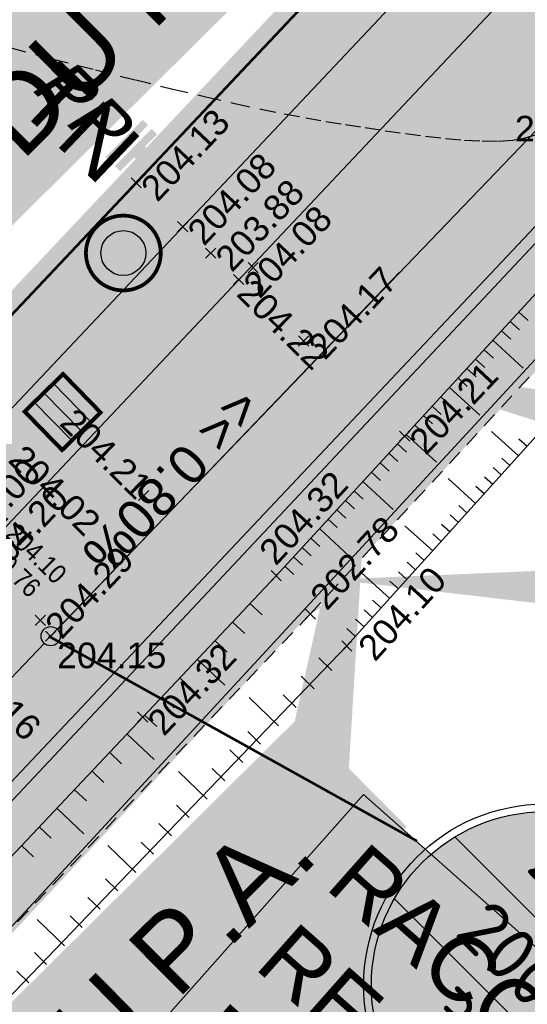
# Model space of a CAD drawing. Extents: x 1616800 to 1632437, y 2248456 to 2251974.
# Tile 27 of 256: x 1617912 to 1617932, y 2251355 to 2251393. Entities that reach past the tile are written whole.
import ezdxf
from ezdxf.enums import TextEntityAlignment as Align

# ---------------------------------------------------------------- set-up
doc = ezdxf.new("R2010")
doc.units = 0
doc.header["$LTSCALE"] = 2
doc.header["$PDMODE"] = 3
doc.header["$PDSIZE"] = 0.2
for name, pattern in [('AXES', [50.8, 31.75, -6.35, 6.35, -6.35]), ('CACHE2', [4.7625, 3.175, -1.5875]), ('CONTINU', [0]), ('FOSSE', [0.5, 0.3, -0.2]), ('Grille', [0.4, 0.2, -0.2])]:
    doc.linetypes.add(name, pattern=pattern)
doc.layers.get('0').update_dxf_attribs({"linetype": 'CONTINUOUS'})
doc.layers.add('-1-PAP-SURFACES-VOIRIE', color=1, linetype='CONTINUOUS', plot=False)
for name, color, linetype in [('0-PAP DEMANDE MAIRIE 20-06-2017', 5, 'CONTINUOUS'), ('01 02-PAP-EP AVALOIRS & GRILLES', 3, 'CONTINUOUS'), ('01-PAP LOTS CONTOURS', 7, 'CONTINUOUS'), ('01-PAP- BORDURE AGGLOS', 30, 'CONTINUOUS'), ('01-PAP- BORDURE CAN CS1 ET PANNEAU SIGNAL', 5, 'CONTINUOUS'), ('01-PAP- BORDURE P1', 6, 'CONTINUOUS'), ('01-PAP- BORDURE T2', 1, 'CONTINUOUS'), ('01-PAP- NIVELLEMENT', 7, 'CONTINUOUS'), ('01-PAP- REVET EV', 93, 'CONTINUOUS'), ('01-PAP- REVET VOIE', 253, 'CONTINUOUS'), ('01-PAP-FILAIRE VOIE', 7, 'CONTINUOUS'), ('01-PAP-MARQUAGE AU SOL', 255, 'CONTINUOUS'), ('01-PAP-REVET NOUE', 93, 'CONTINUOUS'), ('02-PAP-EP PROJET', 3, 'CONTINUOUS'), ('02-PAP-EP TEXTE POUR 2000°', 3, 'CONTINUOUS'), ('03-PAP-EU PROJET CANA', 1, 'CONTINUOUS'), ('03-PAP-EU TEXTE POUR 2000°', 1, 'CONTINUOUS'), ('06-PAP AEP PROJET', 5, 'CONTINUOUS'), ('06-PAP AEP PROJET TEXTE', 5, 'CONTINUOUS'), ('08-PAP RESEAU TELEPHONE PROJET', 95, 'CONTINUOUS'), ('09-PAP ECLAIRAGE PROJET', 6, 'CONTINUOUS'), ('09-TRANCHEE GAZ', 30, 'CONTINUOUS'), ('X-PTS TOPO-TEXTE TOPOALT', 8, 'CONTINUOUS'), ('X-PTS TOPO-TOPOPOINT', 8, 'CONTINUOUS'), ('Y - FDP TOPO-LIMITES_ 98061', 8, 'CONTINUOUS'), ('Y-FDP TOPO-CN_1_00', 8, 'FOSSE'), ('Y-FDP TOPO-TOP_AXE_FOSSE', 8, 'CONTINUOUS'), ('Y-FDP TOPO-TOP_BARBULE', 8, 'CONTINUOUS'), ('Y-FDP TOPO-TOP_TALUS', 8, 'CONTINUOUS'), ('Y-RESEAU EXISTANT FDP-TOP_VANNE_RESEAU', 36, 'CONTINUOUS'), ('Y-RESEAU EXISTANT FDP-TOP_VANNE_SYMB', 36, 'CONTINUOUS'), ('Y-RESEAU EXISTANT FDP-TOP_VANNE_TEXTE', 36, 'CONTINUOUS'), ('ZZ- PAP ALT PTS PROJET', 7, 'CONTINUOUS'), ('ZZ-TopoCod', 5, 'CONTINUOUS')]:
    doc.layers.add(name, color=color, linetype=linetype)
doc.layers.add('01-PAP- REVET TROTTOIR', color=7, linetype='CONTINUOUS', true_color=0xddc49a)
doc.styles.add('Arial 2.0', font='arial.ttf', dxfattribs={"width": 0.99, "height": 0.4})
doc.styles.add('PAPYRUSJR', font='isocpeur.ttf')
doc.styles.get("Standard").update_dxf_attribs({"font": 'arial.ttf'})
doc.styles.add('TEXTE-GAZ', font='arial.ttf', dxfattribs={"oblique": 13.5})
doc.linetypes.add('EAUX_USÉES', pattern='A,20,-1,["EU",Standard,S=1,R=0,X=0,Y=-0.5],-2.5', length=23.5)

# ---------------------------------------------------------------- blocks, each defined once
blk = doc.blocks.new('TCPOINT')
at = {"color": 0}
blk.add_point((0, 0), dxfattribs=at)
at = {"layer": 'X-PTS TOPO-TEXTE TOPOALT'}
blk.add_attdef('ALT', text='', height=0.75, dxfattribs=at).set_placement((0.25, -0.25), align=Align.TOP_LEFT)
blk = doc.blocks.new('TCPOINT_2')
at = {"color": 0}
blk.add_point((0, 0), dxfattribs=at)
at = {"layer": 'X-PTS TOPO-TEXTE TOPOALT'}
blk.add_attdef('ALT', (0.25, 0.25), '', height=0.75, dxfattribs=at)
blk = doc.blocks.new('U014')
at = {"color": 0}
blk.add_line((0, 0), (0, 0), dxfattribs=at)
blk.add_circle((0, 0), 0.375, dxfattribs=at)
blk = doc.blocks.new('TCPOINT_C')
at = {"color": 0}
blk.add_point((0, 0), dxfattribs=at)
at = {"layer": 'X-PTS TOPO-TEXTE TOPOALT'}
blk.add_attdef('ALT', text='', height=0.75, dxfattribs=at).set_placement((0.5, 0.09), align=Align.MIDDLE_LEFT)
blk = doc.blocks.new('ETIQEP')
at = {"true_color": 0xffffff}
h = blk.add_hatch(color=7, dxfattribs=at)
edge = h.paths.add_edge_path()
edge.add_arc((0, 0), 2.26, 0, 360)
at = {"ltscale": 0.02, "flags": 128}
for points in [[(-2.195, 0.539), (2.195, 0.539)], [(-2.181, -0.591), (2.181, -0.591)]]:
    blk.add_lwpolyline(points, dxfattribs=at)
at = {"ltscale": 0.02}
for radius in [2.36, 2.26]:
    blk.add_circle((0, 0), radius, dxfattribs=at)
at = {"color": 0, "ltscale": 0.02, "insert": (-0.981, 5.279), "char_height": 1, "width": 2.02573, "attachment_point": 1, "style": 'PAPYRUSJR'}
blk.add_mtext('\\pi0.36286;EU \\P\\pi-0.63714;EXIST', dxfattribs=at)
at = {"color": 0, "ltscale": 0.02, "style": 'PAPYRUSJR'}
for tag, p in [('TAMP', (0, 1.231)), ('FE', (0, -0.026))]:
    blk.add_attdef(tag, text='', height=0.6, dxfattribs=at).set_placement(p, align=Align.MIDDLE_CENTER)
at = {"color": 0, "linetype": 'CONTINU', "style": 'PAPYRUSJR'}
blk.add_attdef('PROF', text='', height=0.6, dxfattribs=at).set_placement((0, -1.156), align=Align.MIDDLE_CENTER)
blk = doc.blocks.new('PAP PROJET NIV')
at = {"color": 0}
blk.add_point((0, 0), dxfattribs=at)
at = {"layer": 'ZZ- PAP ALT PTS PROJET', "style": 'Arial 2.0', "width": 0.99}
blk.add_attdef('ALT', text='', height=0.4, dxfattribs=at).set_placement((0.1, -0.1), align=Align.TOP_LEFT)
at = {"layer": 'ZZ-TopoCod', "style": 'Arial 2.0', "width": 0.99}
blk.add_attdef('COD', text='', height=0.12, dxfattribs=at).set_placement((-0.1, 0), align=Align.MIDDLE_RIGHT)
blk = doc.blocks.new('Grille40x40')
at = {"layer": '01-PAP-REVET NOUE', "ltscale": 0.6}
h = blk.add_hatch(color=255, dxfattribs=at)
h.dxf.hatch_style = 1
h.paths.add_polyline_path([(-0.449, 0.452), (0.451, 0.452), (0.451, -0.448), (-0.449, -0.448)])
at = {"linetype": 'Continuous'}
for p, q in [((-0.224, 0.452), (-0.224, -0.448)), ((0.001, 0.452), (0.001, -0.448)), ((0.226, 0.452), (0.226, -0.448))]:
    blk.add_line(p, q, dxfattribs=at)
at = {"linetype": 'Continuous', "const_width": 0.0675, "flags": 128}
blk.add_lwpolyline([(-0.449, 0.452), (0.451, 0.452), (0.451, -0.448), (-0.449, -0.448)], close=True, dxfattribs=at)
blk = doc.blocks.new('RegardVisiteEU')
h = blk.add_hatch(color=256)
edge = h.paths.add_edge_path()
edge.add_arc((0, 0), 0.75, 180, 360)
edge.add_arc((0, 0), 0.75, 0, 180)
at = {"const_width": 0.075, "flags": 128}
blk.add_lwpolyline([(-0.75, 0, 1), (0.75, 0, 1)], format="xyb", close=True, dxfattribs=at)
at = {"flags": 128}
blk.add_lwpolyline([(0.45, 0, -1), (-0.45, 0, -1)], format="xyb", close=True, dxfattribs=at)
for radius in [0.75, 0.45]:
    blk.add_circle((0, 0), radius)
blk = doc.blocks.new('PP')
at = {"const_width": 0.3, "flags": 128}
for points in [[(1636799.564, 3159956.407), (1636800.875, 3159954.84)], [(1636799.18, 3159956.086), (1636800.491, 3159954.519)]]:
    blk.add_lwpolyline(points, dxfattribs=at)

msp = doc.modelspace()

# ---------------------------------------------------------------- hatches: boundary and pattern name
at = {"layer": '01-PAP- REVET EV'}
h = msp.add_hatch(color=256, dxfattribs=at)
h.dxf.hatch_style = 1
edge = h.paths.add_edge_path()
edge.add_arc((1617784.7073, 2251677.3653), 60, 247.742856, 257.468045, ccw=False)
edge.add_line((1617761.9814, 2251621.8357), (1617699.4389, 2251647.4316))
edge.add_arc((1617722.1648, 2251702.9612), 60, 233.989513, 247.742856, ccw=False)
edge.add_line((1617686.8888, 2251654.4266), (1617669.5974, 2251666.9943))
edge.add_line((1617669.5974, 2251666.9943), (1617668.4216, 2251665.3765))
edge.add_arc((1617669.2305, 2251664.7886), 1, 143.98951, 233.98951)
edge.add_line((1617668.6425, 2251663.9797), (1617685.125, 2251651.9999))
edge.add_arc((1617722.1648, 2251702.9612), 63, 233.989513, 247.742856)
edge.add_line((1617698.3026, 2251644.6551), (1617760.8451, 2251619.0592))
edge.add_arc((1617784.7073, 2251677.3653), 63, 247.742856, 257.468045)
edge.add_line((1617771.0373, 2251615.8662), (1617789.7089, 2251611.7159))
edge.add_arc((1617785.3692, 2251592.1924), 20, 59.33679, 77.46804, ccw=False)
edge.add_line((1617795.569, 2251609.396), (1617948.5955, 2251518.6683))
edge.add_arc((1617986.0799, 2251581.8916), 73.5, 239.336785, 245.06299)
edge.add_line((1617955.0907, 2251515.2438), (1617988.8085, 2251499.566))
edge.add_arc((1617979.9544, 2251480.5238), 21, -43.32991, 65.06299, ccw=False)
edge.add_line((1617995.2302, 2251466.1137), (1617894.4737, 2251359.3053))
edge.add_line((1617894.4737, 2251359.3053), (1617832.0097, 2251294.7553))
edge.add_arc((1617828.1495, 2251312.3365), 18, 282.38358, 315.94089)
edge.add_line((1617841.0847, 2251299.8193), (1617896.6428, 2251357.2328))
edge.add_line((1617896.6428, 2251357.2328), (1617997.4124, 2251464.0551))
edge.add_arc((1617979.9462, 2251480.5263), 24.0076, 316.6793, 423.74015)
edge.add_line((1617990.5682, 2251502.0563), (1617956.3555, 2251517.9641))
edge.add_arc((1617986.0799, 2251581.8916), 70.5, 239.336785, 245.06299, ccw=False)
edge.add_line((1617950.1255, 2251521.2489), (1617797.099, 2251611.9765))
edge.add_arc((1617785.3692, 2251592.1924), 23, 59.33679, 77.46804)
edge.add_line((1617790.3598, 2251614.6444), (1617771.6882, 2251618.7947))
h = msp.add_hatch(color=256, dxfattribs=at)
h.dxf.hatch_style = 1
edge = h.paths.add_edge_path()
edge.add_line((1618000.3795, 2251451.6653), (1618005.2256, 2251456.6501))
edge.add_line((1618005.2256, 2251456.6501), (1618002.5043, 2251459.2517))
edge.add_line((1618002.5043, 2251459.2517), (1617901.7042, 2251352.397))
edge.add_line((1617901.7042, 2251352.397), (1617845.5399, 2251294.3571))
edge.add_arc((1617858.4751, 2251281.8399), 18, 135.94089, 174.84047)
edge.add_line((1617840.548, 2251283.4586), (1617904.6571, 2251349.6964))
edge.add_line((1617904.6571, 2251349.6964), (1617934.7754, 2251382.3083))
edge.add_line((1617934.7754, 2251382.3083), (1618000.3795, 2251451.6653))
at = {"layer": '01-PAP- REVET TROTTOIR'}
h = msp.add_hatch(color=256, dxfattribs=at)
h.dxf.hatch_style = 1
edge = h.paths.add_edge_path()
edge.add_arc((1617784.7073, 2251677.3653), 65.5, 247.742856, 257.468045)
edge.add_line((1617770.4948, 2251613.4258), (1617789.1664, 2251609.2755))
edge.add_arc((1617785.3692, 2251592.1924), 17.5, 59.33679, 77.46804, ccw=False)
edge.add_line((1617794.294, 2251607.2455), (1617947.3206, 2251516.5179))
edge.add_arc((1617986.0799, 2251581.8916), 76, 239.336785, 245.06299)
edge.add_line((1617954.0366, 2251512.9769), (1617987.7544, 2251497.2991))
edge.add_arc((1617979.9544, 2251480.5238), 18.5, -43.32991, 65.06299, ccw=False)
edge.add_line((1617993.4116, 2251467.8292), (1617892.6661, 2251361.0323))
edge.add_line((1617892.6661, 2251361.0323), (1617834.6962, 2251301.1265))
edge.add_line((1617834.6962, 2251301.1265), (1617823.5125, 2251297.7306))
edge.add_arc((1617826.1974, 2251309.638), 12.2064, 225.71227, 257.29336, ccw=False)
edge.add_line((1617817.6742, 2251300.9002), (1617815.7598, 2251302.776))
edge.add_line((1617815.7598, 2251302.776), (1617814.0101, 2251300.9903))
edge.add_line((1617814.0101, 2251300.9903), (1617815.7202, 2251299.3168))
edge.add_arc((1617828.1494, 2251312.3364), 17.9999, 226.32876, 282.38379)
edge.add_line((1617832.0097, 2251294.7553), (1617894.4737, 2251359.3053))
edge.add_line((1617894.4737, 2251359.3053), (1617995.2302, 2251466.1137))
edge.add_arc((1617979.9544, 2251480.5238), 21, 316.67009, 425.06299)
edge.add_line((1617988.8085, 2251499.566), (1617955.0907, 2251515.2438))
edge.add_arc((1617986.0799, 2251581.8916), 73.5, 239.336785, 245.06299, ccw=False)
edge.add_line((1617948.5955, 2251518.6683), (1617795.569, 2251609.396))
edge.add_arc((1617785.3692, 2251592.1924), 20, 59.33679, 77.46804)
edge.add_line((1617789.7089, 2251611.7159), (1617771.0373, 2251615.8662))
edge.add_arc((1617784.7073, 2251677.3653), 63, 247.742856, 257.468045, ccw=False)
edge.add_line((1617760.8451, 2251619.0592), (1617698.3026, 2251644.6551))
edge.add_arc((1617722.1648, 2251702.9612), 63, 233.989513, 247.742856, ccw=False)
edge.add_line((1617685.125, 2251651.9999), (1617668.6425, 2251663.9797))
edge.add_arc((1617669.2305, 2251664.7886), 1, 143.98951, 233.98951, ccw=False)
edge.add_line((1617668.4216, 2251665.3765), (1617669.5974, 2251666.9943))
edge.add_line((1617669.5974, 2251666.9943), (1617667.9796, 2251668.1702))
edge.add_arc((1617651.5175, 2251645.5207), 28, 53.98951, 58.44705)
edge.add_line((1617666.1695, 2251669.3811), (1617662.9857, 2251665.0006))
edge.add_line((1617662.9857, 2251665.0006), (1617690.045, 2251645.3333))
edge.add_line((1617690.045, 2251645.3333), (1617759.8982, 2251616.7454))
at = {"layer": '01-PAP- REVET VOIE'}
h = msp.add_hatch(color=256, dxfattribs=at)
h.dxf.hatch_style = 1
edge = h.paths.add_edge_path()
edge.add_line((1617518.4701, 2251589.3779), (1617548.9396, 2251559.1036))
edge.add_arc((1617561.6466, 2251571.8523), 18, 134.27861, 225.09375, ccw=False)
edge.add_line((1617549.08, 2251584.7395), (1617566.9993, 2251602.2132))
edge.add_line((1617566.9993, 2251602.2132), (1617574.1589, 2251609.1947))
edge.add_line((1617574.1589, 2251609.1947), (1617587.046, 2251621.7614))
edge.add_line((1617587.046, 2251621.7614), (1617599.9332, 2251634.328))
edge.add_line((1617599.9332, 2251634.328), (1617607.0927, 2251641.3095))
edge.add_line((1617607.0927, 2251641.3095), (1617631.9693, 2251665.5674))
edge.add_arc((1617651.5175, 2251645.5207), 28, 58.44705, 134.27861, ccw=False)
edge.add_arc((1617651.5175, 2251645.5207), 28, 53.98951, 58.44705, ccw=False)
edge.add_line((1617667.9796, 2251668.1702), (1617669.5974, 2251666.9943))
edge.add_line((1617669.5974, 2251666.9943), (1617686.8888, 2251654.4266))
edge.add_arc((1617722.1648, 2251702.9612), 60, 233.989513, 247.742856)
edge.add_line((1617699.4389, 2251647.4316), (1617761.9814, 2251621.8357))
edge.add_arc((1617784.7073, 2251677.3653), 60, 247.742856, 257.468045)
edge.add_line((1617771.6882, 2251618.7947), (1617790.3598, 2251614.6444))
edge.add_arc((1617785.3692, 2251592.1924), 23, 59.33679, 77.46804, ccw=False)
edge.add_line((1617797.099, 2251611.9765), (1617950.1255, 2251521.2489))
edge.add_arc((1617986.0799, 2251581.8916), 70.5, 239.336785, 245.06299)
edge.add_line((1617956.3555, 2251517.9641), (1617990.5682, 2251502.0563))
edge.add_arc((1617979.9462, 2251480.5263), 24.0076, -43.3207, 63.74015, ccw=False)
edge.add_line((1617997.4124, 2251464.0551), (1617896.6428, 2251357.2328))
edge.add_line((1617896.6428, 2251357.2328), (1617841.0847, 2251299.8193))
edge.add_arc((1617828.0846, 2251312.4528), 18.1276, 226.78814, 315.81935, ccw=False)
edge.add_line((1617815.6727, 2251299.241), (1617845.7894, 2251269.0699))
edge.add_arc((1617858.4751, 2251281.8399), 18, 135.94089, 225.18966, ccw=False)
edge.add_line((1617845.5399, 2251294.3571), (1617901.7042, 2251352.397))
edge.add_line((1617901.7042, 2251352.397), (1618002.5043, 2251459.2517))
edge.add_arc((1617979.9481, 2251480.5257), 31.0059, 316.6756, 424.04236)
edge.add_line((1617993.5196, 2251508.4037), (1617959.3069, 2251524.3115))
edge.add_arc((1617986.0799, 2251581.8916), 63.5, 239.336785, 245.06299, ccw=False)
edge.add_line((1617953.6954, 2251527.2701), (1617941.7384, 2251534.3593))
edge.add_line((1617941.7384, 2251534.3593), (1617933.1366, 2251539.4592))
edge.add_line((1617933.1366, 2251539.4592), (1617917.6534, 2251548.639))
edge.add_line((1617917.6534, 2251548.639), (1617902.1702, 2251557.8189))
edge.add_line((1617902.1702, 2251557.8189), (1617893.5684, 2251562.9188))
edge.add_line((1617893.5684, 2251562.9188), (1617862.6019, 2251581.2785))
edge.add_line((1617862.6019, 2251581.2785), (1617854.0001, 2251586.3784))
edge.add_line((1617854.0001, 2251586.3784), (1617838.5168, 2251595.5582))
edge.add_line((1617838.5168, 2251595.5582), (1617823.0336, 2251604.738))
edge.add_line((1617823.0336, 2251604.738), (1617814.4318, 2251609.8379))
edge.add_line((1617814.4318, 2251609.8379), (1617800.6689, 2251617.9978))
edge.add_arc((1617785.3692, 2251592.1924), 30, 59.33679, 77.46804)
edge.add_line((1617791.8787, 2251621.4777), (1617773.2071, 2251625.628))
edge.add_arc((1617784.7073, 2251677.3653), 53, 247.74286, 257.46804, ccw=False)
edge.add_line((1617764.6328, 2251628.3141), (1617702.0903, 2251653.91))
edge.add_arc((1617722.1648, 2251702.9612), 53, 233.98951, 247.74286, ccw=False)
edge.add_line((1617691.0043, 2251660.089), (1617673.713, 2251672.6567))
edge.add_line((1617673.713, 2251672.6567), (1617672.0952, 2251673.8326))
edge.add_arc((1617651.5175, 2251645.5207), 35, 53.98951, 67.27562)
edge.add_arc((1617651.5175, 2251645.5207), 35, 67.27562, 134.27861)
edge.add_line((1617627.0823, 2251670.5791), (1617543.7064, 2251589.2767))
edge.add_arc((1617531.1397, 2251602.1639), 18, 280.7213, 314.27861, ccw=False)
edge.add_arc((1617531.1397, 2251602.1639), 18, 225.26192, 280.7213, ccw=False)

# ---------------------------------------------------------------- linework, layer by layer
at = {"layer": '-1-PAP-SURFACES-VOIRIE', "flags": 128}
msp.add_lwpolyline([(1617997.4124, 2251464.0551), (1617896.6428, 2251357.2328), (1617841.0847, 2251299.8193, -0.4092698), (1617815.6727, 2251299.241), (1617845.7894, 2251269.0699, -0.4103785), (1617845.5399, 2251294.3571), (1617901.7042, 2251352.397), (1618002.5043, 2251459.2517, 0.5060499)], format="xyb", dxfattribs=at)
at = {"layer": '0-PAP DEMANDE MAIRIE 20-06-2017', "const_width": 0.3, "flags": 128}
msp.add_lwpolyline([(1617839.028, 2251281.8757), (1617904.6571, 2251349.6964), (1617947.8706, 2251396.066), (1618016.0396, 2251467.7735), (1618039.1855, 2251491.5817)], dxfattribs=at)
at = {"layer": '0-PAP DEMANDE MAIRIE 20-06-2017', "color": 96, "linetype": 'CACHE2', "const_width": 0.5, "flags": 128}
msp.add_lwpolyline([(1617836.922, 2251303.7987), (1617911.6647, 2251381.7565), (1617957.1616, 2251430.0335), (1618001.7546, 2251476.8538)], dxfattribs=at)
at = {"layer": '01-PAP LOTS CONTOURS', "const_width": 0.1, "flags": 128}
msp.add_lwpolyline([(1617847.8922, 2251475.7862), (1617956.6559, 2251428.8657), (1617892.6661, 2251361.0323), (1617834.6962, 2251301.1265), (1617823.5125, 2251297.7306), (1617772.3567, 2251348.6685), (1617822.4365, 2251432.9471)], close=True, dxfattribs=at)
at = {"layer": '01-PAP- BORDURE AGGLOS', "linetype": 'CACHE2', "ltscale": 0.5, "const_width": 0.5, "flags": 128}
msp.add_lwpolyline([(1617659.75, 2251667.3524), (1617690.045, 2251645.3333), (1617759.8982, 2251616.7454, 0.0424596), (1617770.4948, 2251613.4258), (1617789.1664, 2251609.2755, -0.079278), (1617794.294, 2251607.2455), (1617947.3206, 2251516.5179, 0.0249905), (1617954.0366, 2251512.9769), (1617987.7544, 2251497.2991, -0.0482967), (1617990.8277, 2251495.4912), (1617995.5954, 2251470.644, -0.0482558), (1617993.4116, 2251467.8292), (1617892.6661, 2251361.0323), (1617834.6962, 2251301.1265), (1617823.5125, 2251297.7306, -0.1386774), (1617817.6742, 2251300.9002), (1617815.7598, 2251302.776)], format="xyb", dxfattribs=at)
at = {"layer": '01-PAP- BORDURE CAN CS1 ET PANNEAU SIGNAL', "linetype": 'AXES', "ltscale": 0.1, "const_width": 0.5, "flags": 128}
msp.add_lwpolyline([(1617814.0101, 2251300.9903), (1617815.5517, 2251299.4797, 0.401534), (1617840.5095, 2251299.2249), (1617896.6428, 2251357.2328), (1617997.4124, 2251464.0551)], format="xyb", dxfattribs=at)
at = {"layer": '01-PAP- BORDURE P1', "linetype": 'Grille', "ltscale": 2, "const_width": 0.5, "flags": 128}
msp.add_lwpolyline([(1617669.5974, 2251666.9943), (1617668.4216, 2251665.3765, 0.4142136), (1617668.6425, 2251663.9797), (1617685.125, 2251651.9999, 0.0600824), (1617698.3026, 2251644.6551), (1617760.8451, 2251619.0592, 0.0424596), (1617771.0373, 2251615.8662), (1617789.7089, 2251611.7159, -0.079278), (1617795.569, 2251609.396), (1617948.5955, 2251518.6683, 0.0249905), (1617955.0907, 2251515.2438), (1617988.8085, 2251499.566, -0.5116867), (1617995.2302, 2251466.1137), (1617894.4737, 2251359.3053), (1617832.0097, 2251294.7553)], format="xyb", dxfattribs=at)
at = {"layer": '01-PAP- BORDURE T2', "const_width": 0.5, "flags": 128}
msp.add_lwpolyline([(1618002.5043, 2251459.2517), (1617901.7042, 2251352.397), (1617845.5399, 2251294.3571, 0.4103785), (1617845.7894, 2251269.0699), (1617861.3992, 2251253.5631)], format="xyb", dxfattribs=at)
at = {"layer": '01-PAP-FILAIRE VOIE', "flags": 128}
for points in [[(1617543.7064, 2251589.2767), (1617627.0823, 2251670.5791, -0.3653994), (1617672.0952, 2251673.8326), (1617691.0043, 2251660.089, 0.0600824), (1617702.0903, 2251653.91), (1617764.6328, 2251628.3141, 0.0424596), (1617773.2071, 2251625.628), (1617791.8787, 2251621.4777, -0.079278), (1617800.6689, 2251617.9978), (1617953.6954, 2251527.2701, 0.0249905), (1617959.3069, 2251524.3115), (1617993.0247, 2251508.6338, -0.5116867), (1618002.5043, 2251459.2517), (1617901.7042, 2251352.397), (1617845.5399, 2251294.3571, 0.4103785), (1617845.7894, 2251269.0699), (1617861.3992, 2251253.5631)], [(1617798.0551, 2251316.6239), (1617815.5517, 2251299.4797, 0.4160445), (1617841.0847, 2251299.8193), (1617896.6428, 2251357.2328), (1617997.4124, 2251464.0551, 0.5116867), (1617990.0734, 2251502.2864), (1617956.3555, 2251517.9641, -0.0249905), (1617950.1255, 2251521.2489), (1617797.099, 2251611.9765, 0.079278), (1617790.3598, 2251614.6444)], [(1617832.0097, 2251294.7553), (1617894.4737, 2251359.3053), (1617995.2302, 2251466.1137, 0.5116867), (1617988.8085, 2251499.566), (1617955.0907, 2251515.2438, -0.0249905), (1617948.5955, 2251518.6683), (1617795.569, 2251609.396, 0.079278), (1617789.7089, 2251611.7159)], [(1617799.8048, 2251318.4095), (1617817.6742, 2251300.9002, 0.1386774), (1617823.5125, 2251297.7306), (1617834.6962, 2251301.1265), (1617892.6661, 2251361.0323), (1617993.4116, 2251467.8292, 0.5116867), (1617987.7544, 2251497.2991), (1617954.0366, 2251512.9769, -0.0249905), (1617947.3206, 2251516.5179), (1617794.294, 2251607.2455, 0.079278), (1617789.1664, 2251609.2755, 0.079278)]]:
    msp.add_lwpolyline(points, format="xyb", dxfattribs=at)
at = {"layer": '01-PAP-FILAIRE VOIE'}
msp.add_lwpolyline([(1617764.0901, 2251631.7521), (1617798.0424, 2251624.2052), (1617955.7354, 2251530.7108, 0.0249905), (1617960.9934, 2251527.9386), (1618039.1855, 2251491.5817), (1618016.0396, 2251467.7735), (1618000.3795, 2251451.6653), (1617934.7754, 2251382.3083), (1617904.6571, 2251349.6964), (1617840.9422, 2251283.8538)], format="xyb", dxfattribs=at)
at = {"layer": '01-PAP-MARQUAGE AU SOL', "linetype": 'CACHE2', "ltscale": 2, "const_width": 0.4}
msp.add_lwpolyline([(1617533.5257, 2251574.4607), (1617629.5258, 2251668.0733, -0.3653994), (1617670.0374, 2251671.0014), (1617688.9466, 2251657.2578, 0.0600824), (1617700.7646, 2251650.6708), (1617763.3071, 2251625.0749, 0.0424596), (1617772.4477, 2251622.2114), (1617791.1193, 2251618.061, -0.079278), (1617798.884, 2251614.9872), (1617951.9105, 2251524.2595, 0.0249905), (1617957.8312, 2251521.1378), (1617991.549, 2251505.4601, -0.5116867), (1617999.9583, 2251461.6534), (1617899.1735, 2251354.8149), (1617830.7647, 2251284.1216)], format="xyb", dxfattribs=at)
at = {"layer": '02-PAP-EP PROJET', "linetype": 'AXES', "lineweight": -3, "ltscale": 0.02, "const_width": 1, "elevation": -203.0395, "flags": 128}
msp.add_lwpolyline([(1617923.5734, 2251372.521), (1617913.9396, 2251377.9398)], dxfattribs=at)
at = {"layer": '02-PAP-EP PROJET', "linetype": 'CONTINU', "lineweight": -3, "ltscale": 0.02, "const_width": 0.5, "flags": 128}
msp.add_lwpolyline([(1617925.6215, 2251372.9373), (1617923.6039, 2251372.9925), (1617923.0392, 2251371.907), (1617923.9962, 2251370.1141)], dxfattribs=at)
at = {"layer": '02-PAP-EP TEXTE POUR 2000°', "elevation": 199.9526, "flags": 128}
msp.add_lwpolyline([(1617943.6121, 2251370.6429, 3, 0, 0), (1617924.7402, 2251371.3413, 0, 0, 0)], format="xyseb", dxfattribs=at)
at = {"layer": '03-PAP-EU PROJET CANA', "const_width": 1, "flags": 128}
msp.add_lwpolyline([(1617916.5035, 2251384.0941), (1617923.7759, 2251379.9528)], dxfattribs=at)
at = {"layer": '03-PAP-EU TEXTE POUR 2000°', "flags": 128}
msp.add_lwpolyline([(1617943.8456, 2251375.5461, 3, 0, 0), (1617925.1249, 2251379.9161, 0, 0, 0)], format="xyseb", dxfattribs=at)
at = {"layer": '06-PAP AEP PROJET', "linetype": 'CACHE2', "ltscale": 0.2, "const_width": 0.6, "flags": 128}
msp.add_lwpolyline([(1617926.1562, 2251379.4401), (1617917.0915, 2251388.0897)], dxfattribs=at)
at = {"layer": '06-PAP AEP PROJET', "linetype": 'CONTINU', "ltscale": 0.2, "flags": 128}
msp.add_lwpolyline([(1617923.6264, 2251360.8668, 3, 0, 0), (1617926.2607, 2251379.471, 0, 0, 0)], format="xyseb", dxfattribs=at)
at = {"layer": '08-PAP RESEAU TELEPHONE PROJET', "linetype": 'AXES', "ltscale": 0.05, "const_width": 0.8, "flags": 128}
msp.add_lwpolyline([(1617969.3843, 2251507.2384), (1617989.1394, 2251497.9917, -0.4923605), (1617994.6393, 2251466.9308), (1617943.8205, 2251413.6426), (1617833.2115, 2251297.8964)], format="xyb", dxfattribs=at)
at = {"layer": '09-PAP ECLAIRAGE PROJET', "linetype": 'CACHE2', "ltscale": 0.2, "const_width": 0.6, "flags": 128}
msp.add_lwpolyline([(1617835.8758, 2251296.7221), (1617996.8619, 2251466.7043, 0.11563), (1618001.3098, 2251475.5712, 0.11563)], format="xyb", dxfattribs=at)
at = {"layer": '09-TRANCHEE GAZ', "linetype": 'CACHE2', "ltscale": 0.2, "const_width": 0.6, "flags": 128}
msp.add_lwpolyline([(1617557.6682, 2251612.8519), (1617561.794, 2251608.2637), (1617598.9063, 2251645.0422), (1617632.473, 2251676.6833), (1617647.1563, 2251681.8309), (1617692.0686, 2251648.4173), (1617762.0482, 2251618.6142), (1617795.0225, 2251610.0213), (1617879.512, 2251560.8873), (1617954.7915, 2251516.1913), (1617993.0078, 2251498.2577), (1618000.7752, 2251485.3428), (1618001.3029, 2251472.2595), (1617832.6749, 2251293.9695), (1617822.3765, 2251283.5687)], dxfattribs=at)
at = {"layer": 'Y - FDP TOPO-LIMITES_ 98061', "flags": 128}
msp.add_lwpolyline([(1617934.7754, 2251382.3083), (1617969.9379, 2251352.0601), (1617999.4777, 2251326.37), (1618016.3138, 2251311.8142), (1618115.6175, 2251197.6704), (1618010.804, 2251118.9442), (1618000.033, 2251119.6372), (1617987.9627, 2251132.6017), (1617972.2675, 2251149.4576), (1617957.6492, 2251163.9861), (1617839.028, 2251281.8757), (1617904.6571, 2251349.6964)], close=True, dxfattribs=at)
at = {"layer": 'Y-FDP TOPO-CN_1_00', "linetype": 'FOSSE'}
msp.add_lwpolyline([(1617912.1015, 2251392.1052), (1617913.7693, 2251391.6721), (1617915.4155, 2251391.2506), (1617916.9891, 2251390.8548), (1617918.439, 2251390.4988), (1617919.7267, 2251390.1934), (1617920.8645, 2251389.9351), (1617921.8776, 2251389.7171), (1617922.7909, 2251389.5326), (1617923.6294, 2251389.3745), (1617924.4182, 2251389.2362), (1617925.1823, 2251389.1106), (1617925.9467, 2251388.9909), (1617926.7299, 2251388.8725), (1617927.5242, 2251388.7589), (1617928.3152, 2251388.656), (1617929.0888, 2251388.5697), (1617929.8306, 2251388.5058), (1617930.5262, 2251388.47), (1617931.1615, 2251388.4684), (1617931.7222, 2251388.5066), (1617932.1988, 2251388.5884), (1617932.6019, 2251388.7085)], dxfattribs=at)
at = {"layer": 'Y-FDP TOPO-TOP_AXE_FOSSE', "linetype": 'FOSSE', "elevation": 201.34, "flags": 128}
msp.add_lwpolyline([(1617923.8116, 2251369.998), (1617935.4036, 2251382.537), (1617947.8706, 2251396.066), (1617960.2606, 2251409.035), (1617972.2846, 2251422.024), (1617984.8566, 2251434.973), (1618000.1236, 2251451.443)], dxfattribs=at)
at = {"layer": 'Y-FDP TOPO-TOP_AXE_FOSSE', "linetype": 'FOSSE', "flags": 128}
msp.add_lwpolyline([(1617923.8099, 2251369.998), (1617893.3189, 2251337.936), (1617862.2823, 2251305.3307), (1617838.2822, 2251281.1784)], dxfattribs=at)
at = {"layer": 'Y-FDP TOPO-TOP_BARBULE'}
for p, q in [((1617931.9577, 2251381.7889), (1617932.3149, 2251381.4602)), ((1617931.6191, 2251381.4211), (1617931.976, 2251381.0925)), ((1617931.2804, 2251381.0532), (1617931.6372, 2251380.7248)), ((1617930.9418, 2251380.6854), (1617932.1303, 2251379.5912)), ((1617930.6032, 2251380.3175), (1617930.9595, 2251379.9895)), ((1617930.2645, 2251379.9497), (1617930.6207, 2251379.6218)), ((1617929.9259, 2251379.5818), (1617930.2819, 2251379.2541)), ((1617929.5872, 2251379.214), (1617929.943, 2251378.8864)), ((1617929.2486, 2251378.8461), (1617930.434, 2251377.7548)), ((1617928.9099, 2251378.4783), (1617929.2654, 2251378.151)), ((1617928.5713, 2251378.1104), (1617928.9265, 2251377.7833)), ((1617928.2326, 2251377.7425), (1617928.5877, 2251377.4157)), ((1617927.894, 2251377.3747), (1617928.2489, 2251377.048)), ((1617931.9418, 2251376.1669), (1617930.8839, 2251377.123)), ((1617927.5553, 2251377.0068), (1617928.7377, 2251375.9184)), ((1617932.277, 2251376.5379), (1617931.9607, 2251376.8238)), ((1617927.2167, 2251376.639), (1617927.5712, 2251376.3126)), ((1617926.878, 2251376.2711), (1617927.2324, 2251375.9449)), ((1617931.6065, 2251375.796), (1617931.2882, 2251376.0837)), ((1617926.2007, 2251375.5354), (1617926.5547, 2251375.2095)), ((1617926.5394, 2251375.9033), (1617926.8935, 2251375.5772)), ((1617931.2713, 2251375.425), (1617930.9519, 2251375.7137)), ((1617925.8621, 2251375.1676), (1617927.0413, 2251374.0819)), ((1617930.2655, 2251374.3122), (1617929.1909, 2251375.2834)), ((1617930.936, 2251375.0541), (1617930.6156, 2251375.3436)), ((1617925.5234, 2251374.7997), (1617925.877, 2251374.4742)), ((1617930.6007, 2251374.6831), (1617930.2794, 2251374.9736)), ((1617925.1848, 2251374.4318), (1617925.5382, 2251374.1065)), ((1617924.8461, 2251374.064), (1617925.1994, 2251373.7388)), ((1617929.9302, 2251373.9413), (1617929.6068, 2251374.2335)), ((1617924.5075, 2251373.6961), (1617924.8605, 2251373.3711)), ((1617929.595, 2251373.5703), (1617929.2706, 2251373.8635)), ((1617924.1688, 2251373.3283), (1617925.345, 2251372.2455)), ((1617928.5892, 2251372.4575), (1617927.4979, 2251373.4438)), ((1617929.2597, 2251373.1994), (1617928.9343, 2251373.4934)), ((1617923.8302, 2251372.9604), (1617924.1829, 2251372.6358)), ((1617928.9244, 2251372.8284), (1617928.5981, 2251373.1234)), ((1617923.4915, 2251372.5926), (1617923.844, 2251372.2681)), ((1617923.1529, 2251372.2247), (1617923.5052, 2251371.9004)), ((1617928.2539, 2251372.0865), (1617927.9255, 2251372.3833)), ((1617922.8142, 2251371.8569), (1617923.1664, 2251371.5327)), ((1617927.9187, 2251371.7156), (1617927.5893, 2251372.0133)), ((1617926.9129, 2251370.6027), (1617925.8049, 2251371.6041)), ((1617927.5834, 2251371.3446), (1617927.253, 2251371.6432)), ((1617927.2482, 2251370.9737), (1617926.9168, 2251371.2732)), ((1617921.4514, 2251370.4083), (1617921.9313, 2251369.9552)), ((1617926.2424, 2251369.8608), (1617925.908, 2251370.1631)), ((1617926.5776, 2251370.2318), (1617926.2442, 2251370.5331)), ((1617925.9071, 2251369.4899), (1617925.5717, 2251369.793)), ((1617920.7649, 2251369.6812), (1617921.244, 2251369.2289)), ((1617925.5719, 2251369.1189), (1617925.2354, 2251369.423)), ((1617920.0783, 2251368.9542), (1617920.5566, 2251368.5025)), ((1617924.6557, 2251367.7815), (1617924.1413, 2251368.2816)), ((1617919.3918, 2251368.2271), (1617920.4661, 2251367.2126)), ((1617918.7052, 2251367.5), (1617919.1819, 2251367.0499)), ((1617923.9587, 2251367.0645), (1617923.4469, 2251367.562)), ((1617918.0186, 2251366.773), (1617918.4946, 2251366.3236)), ((1617922.5645, 2251365.6304), (1617921.4252, 2251366.738)), ((1617923.2616, 2251366.3475), (1617922.7525, 2251366.8423)), ((1617917.3321, 2251366.0459), (1617917.8072, 2251365.5972)), ((1617916.6455, 2251365.3188), (1617917.7128, 2251364.3111)), ((1617921.8675, 2251364.9134), (1617921.3638, 2251365.4031)), ((1617915.959, 2251364.5918), (1617916.4325, 2251364.1446)), ((1617921.1704, 2251364.1964), (1617920.6695, 2251364.6834)), ((1617915.2724, 2251363.8647), (1617915.7451, 2251363.4183)), ((1617919.7763, 2251362.7624), (1617918.6613, 2251363.8464)), ((1617920.4734, 2251363.4794), (1617919.9751, 2251363.9638)), ((1617914.5858, 2251363.1376), (1617915.0578, 2251362.692)), ((1617919.0792, 2251362.0454), (1617918.5864, 2251362.5246)), ((1617913.8993, 2251362.4105), (1617914.9594, 2251361.4095)), ((1617918.3822, 2251361.3284), (1617917.892, 2251361.8049)), ((1617913.2127, 2251361.6835), (1617913.6831, 2251361.2393)), ((1617912.5261, 2251360.9564), (1617912.9957, 2251360.513)), ((1617916.988, 2251359.8944), (1617915.8973, 2251360.9548)), ((1617917.6851, 2251360.6114), (1617917.1976, 2251361.0853)), ((1617916.291, 2251359.1774), (1617915.8089, 2251359.646)), ((1617915.5939, 2251358.4604), (1617915.1145, 2251358.9264)), ((1617914.1998, 2251357.0264), (1617913.1333, 2251358.0632)), ((1617914.8969, 2251357.7434), (1617914.4202, 2251358.2068)), ((1617913.5027, 2251356.3093), (1617913.0314, 2251356.7675)), ((1617912.8057, 2251355.5923), (1617912.3371, 2251356.0479))]:
    msp.add_line(p, q, dxfattribs=at)
at = {"layer": 'Y-FDP TOPO-TOP_TALUS', "linetype": 'CONTINU', "elevation": 201.34, "flags": 128}
msp.add_lwpolyline([(1617922.4756, 2251371.489), (1617933.9776, 2251383.983), (1617946.7026, 2251397.243), (1617959.1446, 2251410.488), (1617971.1386, 2251423.073), (1617983.7926, 2251436.151), (1617999.7136, 2251453.127)], dxfattribs=at)
at = {"layer": 'Y-FDP TOPO-TOP_TALUS', "flags": 128}
msp.add_lwpolyline([(1617925.2366, 2251368.748), (1617934.6966, 2251379.215, -0.4820286), (1617936.0176, 2251379.132), (1617939.2966, 2251376.483), (1617945.83, 2251370.775), (1617958.073, 2251360.729), (1617970.887, 2251349.18), (1617980.333, 2251340.486), (1617991.794, 2251331.245), (1617996.312, 2251326.501), (1617990.611, 2251320.77)], format="xyb", dxfattribs=at)
at = {"layer": 'Y-FDP TOPO-TOP_TALUS', "linetype": 'Continuous', "flags": 128}
for points in [[(1617922.4739, 2251371.489), (1617906.6499, 2251354.7335), (1617891.6049, 2251338.8502), (1617876.2209, 2251322.7166), (1617842.435, 2251288.0115), (1617836.8498, 2251282.1815), (1617837.0642, 2251281.9678)], [(1617925.2349, 2251368.748), (1617894.5694, 2251336.8343), (1617863.9748, 2251303.9626), (1617840.9984, 2251280.9394), (1617846.5607, 2251274.9833)]]:
    msp.add_lwpolyline(points, dxfattribs=at)
at = {"layer": 'Y-RESEAU EXISTANT FDP-TOP_VANNE_RESEAU', "elevation": 201.34, "flags": 128}
for points in [[(1617913.6636, 2251369.127), (1617944.9516, 2251401.717), (1617976.0216, 2251434.323), (1618036.9536, 2251500.294), (1618096.3381, 2251566.7729)], [(1617913.6636, 2251369.127), (1617944.9516, 2251401.717), (1617976.0216, 2251434.323), (1618036.9536, 2251500.294)]]:
    msp.add_lwpolyline(points, dxfattribs=at)
at = {"layer": 'Y-RESEAU EXISTANT FDP-TOP_VANNE_RESEAU', "flags": 128}
for points in [[(1617904.8016, 2251354.888), (1617935.5726, 2251387.647), (1618016.9986, 2251472.311), (1618044.8456, 2251503.63), (1618097.0075, 2251566.4673)], [(1617904.8016, 2251354.888), (1617935.5726, 2251387.647), (1618016.9986, 2251472.311), (1618044.8456, 2251503.63)], [(1617913.9348, 2251369.4004), (1617927.2908, 2251383.346)], [(1617913.9348, 2251369.4004), (1617927.2908, 2251383.346)], [(1617883.1823, 2251337.1606), (1617913.4166, 2251368.8582)], [(1617883.1823, 2251337.1606), (1617913.4166, 2251368.8582)]]:
    msp.add_lwpolyline(points, dxfattribs=at)
at = {"layer": 'Y-RESEAU EXISTANT FDP-TOP_VANNE_SYMB', "linetype": 'EAUX_USÉES', "const_width": 0.3, "flags": 128}
msp.add_lwpolyline([(1617756.6593, 2251200.099), (1617818.7345, 2251267.7053), (1617852.2065, 2251304.3287), (1617882.9252, 2251336.8892), (1617913.6636, 2251369.127), (1617944.9516, 2251401.717), (1617976.0216, 2251434.323), (1618006.7946, 2251467.044), (1618036.9536, 2251500.294)], dxfattribs=at)
at = {"layer": 'Y-RESEAU EXISTANT FDP-TOP_VANNE_SYMB', "linetype": 'CONTINU', "const_width": 0.1, "flags": 128}
msp.add_lwpolyline([(1617913.5865, 2251369.1307), (1617927.9805, 2251361.1226)], dxfattribs=at)

# ---------------------------------------------------------------- block references
at = {"layer": '01 02-PAP-EP AVALOIRS & GRILLES', "lineweight": -3, "xscale": 2.330501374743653, "yscale": 2.330501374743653, "zscale": 2.330501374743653, "rotation": 44.2786060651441}
msp.add_blockref('Grille40x40', (1617914.132, 2251377.8774, -404.5566), dxfattribs=at)
at = {"layer": '01-PAP- NIVELLEMENT'}
ref = msp.add_blockref('PAP PROJET NIV', (1617917.0059, 2251386.8341, 204.1295), dxfattribs=at)
ref.add_attrib('ALT', '204.13', dxfattribs={"layer": 'ZZ- PAP ALT PTS PROJET', "height": 1, "rotation": 46.67009, "style": 'Arial 2.0', "width": 0.99}).set_placement((1617917.1059, 2251386.7341, 204.1295), align=Align.TOP_LEFT)
ref = msp.add_blockref('PAP PROJET NIV', (1617918.8244, 2251385.1186, 204.0795), dxfattribs=at)
ref.add_attrib('ALT', '204.08', dxfattribs={"layer": 'ZZ- PAP ALT PTS PROJET', "height": 1, "rotation": 46.67009, "style": 'Arial 2.0', "width": 0.99}).set_placement((1617918.9244, 2251385.0186, 204.0795), align=Align.TOP_LEFT)
ref = msp.add_blockref('PAP PROJET NIV', (1617919.9155, 2251384.0893, 203.8795), dxfattribs=at)
ref.add_attrib('ALT', '203.88', dxfattribs={"layer": 'ZZ- PAP ALT PTS PROJET', "height": 1, "rotation": 46.67009, "style": 'Arial 2.0', "width": 0.99}).set_placement((1617920.0155, 2251383.9893, 203.8795), align=Align.TOP_LEFT)
ref = msp.add_blockref('PAP PROJET NIV', (1617921.0067, 2251383.06, 204.0795), dxfattribs=at)
ref.add_attrib('ALT', '204.08', dxfattribs={"layer": 'ZZ- PAP ALT PTS PROJET', "height": 1, "rotation": 46.67009, "style": 'Arial 2.0', "width": 0.99}).set_placement((1617921.1067, 2251382.96, 204.0795), align=Align.TOP_LEFT)
ref = msp.add_blockref('PAP PROJET NIV', (1617923.5526, 2251380.6583, 204.167), dxfattribs=at)
ref.add_attrib('ALT', '204.17', dxfattribs={"layer": 'ZZ- PAP ALT PTS PROJET', "height": 1, "rotation": 46.67009, "style": 'Arial 2.0', "width": 0.99}).set_placement((1617923.6526, 2251380.5583, 204.167), align=Align.TOP_LEFT)
ref = msp.add_blockref('PAP PROJET NIV', (1617927.4935, 2251376.9407, 204.2065), dxfattribs=at)
ref.add_attrib('ALT', '204.21', dxfattribs={"layer": 'ZZ- PAP ALT PTS PROJET', "height": 1, "rotation": 46.67009, "style": 'Arial 2.0', "width": 0.99}).set_placement((1617927.5935, 2251376.8407, 204.2065), align=Align.TOP_LEFT)
ref = msp.add_blockref('PAP PROJET NIV', (1617909.6226, 2251373.1781, 204), dxfattribs=at)
ref.add_attrib('ALT', '204.00', dxfattribs={"layer": 'ZZ- PAP ALT PTS PROJET', "height": 1, "rotation": 46.67009, "style": 'Arial 2.0', "width": 0.99}).set_placement((1617909.7226, 2251373.0781, 204), align=Align.TOP_LEFT)
ref = msp.add_blockref('PAP PROJET NIV', (1617910.7137, 2251372.1488, 204.2), dxfattribs=at)
ref.add_attrib('ALT', '204.20', dxfattribs={"layer": 'ZZ- PAP ALT PTS PROJET', "height": 1, "rotation": 46.67009, "style": 'Arial 2.0', "width": 0.99}).set_placement((1617910.8137, 2251372.0488, 204.2), align=Align.TOP_LEFT)
ref = msp.add_blockref('PAP PROJET NIV', (1617913.2597, 2251369.7471, 204.2875), dxfattribs=at)
ref.add_attrib('ALT', '204.29', dxfattribs={"layer": 'ZZ- PAP ALT PTS PROJET', "height": 1, "rotation": 46.67009, "style": 'Arial 2.0', "width": 0.99}).set_placement((1617913.3597, 2251369.6471, 204.2875), align=Align.TOP_LEFT)
ref = msp.add_blockref('PAP PROJET NIV', (1617917.2626, 2251365.971, 204.3249), dxfattribs=at)
ref.add_attrib('ALT', '204.32', dxfattribs={"layer": 'ZZ- PAP ALT PTS PROJET', "height": 1, "rotation": 46.67009, "style": 'Arial 2.0', "width": 0.99}).set_placement((1617917.3626, 2251365.871, 204.3249), align=Align.TOP_LEFT)
at = {"layer": '03-PAP-EU PROJET CANA', "lineweight": -3, "xscale": 1.95, "yscale": 1.95, "zscale": 1.95}
msp.add_blockref('RegardVisiteEU', (1617916.5035, 2251384.0941), dxfattribs=at)
at = {"layer": '06-PAP AEP PROJET', "rotation": 275.2274830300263}
msp.add_blockref('PP', (-1678025.0757, 3593476.1738), dxfattribs=at)
at = {"layer": 'X-PTS TOPO-TOPOPOINT'}
ref = msp.add_blockref('TCPOINT', (1617935.5726, 2251387.647, 204.11), dxfattribs=at)
ref.add_attrib('ALT', '204.11', dxfattribs={"layer": 'X-PTS TOPO-TEXTE TOPOALT', "height": 1, "rotation": 0}).set_placement((1617931.8014, 2251389.4515, 204.11), align=Align.TOP_LEFT)
ref = msp.add_blockref('TCPOINT', (1617921.5743, 2251383.5231, 204.22), dxfattribs=dict(at, rotation=315.4245736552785))
ref.add_attrib('ALT', '204.22', dxfattribs={"layer": 'X-PTS TOPO-TEXTE TOPOALT', "height": 1, "rotation": 315.42457}).set_placement((1617921.5769, 2251383.1695, 204.22), align=Align.TOP_LEFT)
ref = msp.add_blockref('TCPOINT', (1617917.2974, 2251374.6219, 204.21), dxfattribs=dict(at, rotation=315.4245743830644))
ref.add_attrib('ALT', '204.21', dxfattribs={"layer": 'X-PTS TOPO-TEXTE TOPOALT', "height": 1, "rotation": 315.42457}).set_placement((1617914.6614, 2251378.1172, 204.21), align=Align.TOP_LEFT)
ref = msp.add_blockref('TCPOINT', (1617911.4361, 2251376.9442, 204.02), dxfattribs=dict(at, rotation=315.4245754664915))
ref.add_attrib('ALT', '204.02', dxfattribs={"layer": 'X-PTS TOPO-TEXTE TOPOALT', "height": 1, "rotation": 315.42458}).set_placement((1617912.6544, 2251376.6812, 204.02), align=Align.TOP_LEFT)
ref = msp.add_blockref('TCPOINT_2', (1617922.4756, 2251371.489, 204.32), dxfattribs=dict(at, rotation=47.36727236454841))
ref.add_attrib('ALT', '204.32', (1617922.461, 2251371.8423, 204.32), dxfattribs={"layer": 'X-PTS TOPO-TEXTE TOPOALT', "height": 1, "rotation": 47.36727})
ref = msp.add_blockref('TCPOINT_C', (1617923.8116, 2251369.998, 202.78), dxfattribs=dict(at, rotation=47.24736957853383))
ref.add_attrib('ALT', '202.78', dxfattribs={"layer": 'X-PTS TOPO-TEXTE TOPOALT', "height": 1, "rotation": 47.24737}).set_placement((1617924.0849, 2251370.4262, 202.78), align=Align.MIDDLE_LEFT)
ref = msp.add_blockref('TCPOINT', (1617925.2366, 2251368.748, 204.1), dxfattribs=dict(at, rotation=47.89294994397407))
ref.add_attrib('ALT', '204.10', dxfattribs={"layer": 'X-PTS TOPO-TEXTE TOPOALT', "height": 1, "rotation": 47.89295}).set_placement((1617925.5897, 2251368.7658, 204.1), align=Align.TOP_LEFT)
ref = msp.add_blockref('TCPOINT', (1617913.6636, 2251369.127, 204.15), dxfattribs=at)
ref.add_attrib('ALT', '204.15', dxfattribs={"layer": 'X-PTS TOPO-TEXTE TOPOALT', "height": 1}).set_placement((1617913.9136, 2251368.877, 204.15), align=Align.TOP_LEFT)
ref = msp.add_blockref('TCPOINT_2', (1617909.4255, 2251368.5705, 204.16), dxfattribs=dict(at, rotation=315.424575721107))
ref.add_attrib('ALT', '204.16', (1617909.6327, 2251367.9672, 204.16), dxfattribs={"layer": 'X-PTS TOPO-TEXTE TOPOALT', "height": 1, "rotation": 315.42458})
at = {"layer": 'Y-RESEAU EXISTANT FDP-TOP_VANNE_RESEAU'}
msp.add_blockref('U014', (1617913.6636, 2251369.127, 201.34), dxfattribs=at)
at = {"layer": 'Y-RESEAU EXISTANT FDP-TOP_VANNE_SYMB', "linetype": 'EAUX_USÉES'}
ref = msp.add_blockref('ETIQEP', (1617932.9729, 2251355.4906), dxfattribs=dict(at, xscale=3, yscale=3, zscale=3, rotation=315))
ref.add_attrib('TAMP', '204.10', dxfattribs={"layer": '0', "color": 0, "ltscale": 0.02, "height": 2.1, "rotation": 315, "style": 'PAPYRUSJR'}).set_placement((1617935.5844, 2251358.1021), align=Align.MIDDLE_CENTER)
ref.add_attrib('FE', '200.76', dxfattribs={"layer": '0', "color": 0, "ltscale": 0.02, "height": 2.1, "rotation": 315, "style": 'PAPYRUSJR'}).set_placement((1617932.9169, 2251355.4346), align=Align.MIDDLE_CENTER)
ref.add_attrib('PROF', '3.34', dxfattribs={"layer": '0', "color": 0, "linetype": 'CONTINU', "height": 2.1, "rotation": 315, "style": 'PAPYRUSJR'}).set_placement((1617930.5202, 2251353.0379), align=Align.MIDDLE_CENTER)
at = {"layer": 'Y-RESEAU EXISTANT FDP-TOP_VANNE_SYMB'}
msp.add_blockref('U014', (1617913.6636, 2251369.127, 201.34), dxfattribs=at)

# ---------------------------------------------------------------- texts
at = {"layer": '0-PAP DEMANDE MAIRIE 20-06-2017', "color": 96, "linetype": 'CACHE2', "insert": (1617889.0955, 2251368.6289), "char_height": 3, "attachment_point": 1, "rotation": 44.76477, "bg_fill": 1, "box_fill_scale": 1.5, "bg_fill_color": 255, "bg_fill_transparency": 0}
msp.add_mtext_dynamic_manual_height_columns('RECUL LIMITE DU P.A. ?', width=50.807267, gutter_width=12.5, heights=[0], dxfattribs=at)
at = {"layer": '0-PAP DEMANDE MAIRIE 20-06-2017', "color": 30, "linetype": 'CACHE2', "insert": (1617900.9415, 2251341.612), "char_height": 3, "attachment_point": 1, "rotation": 44.76477, "bg_fill": 1, "box_fill_scale": 1.5, "bg_fill_color": 255, "bg_fill_transparency": 0}
msp.add_mtext_dynamic_manual_height_columns('LIMITE DU P.A.', width=31.544178, gutter_width=12.5, heights=[0], dxfattribs=at)
at = {"layer": '01-PAP- NIVELLEMENT', "color": 5, "insert": (1617913.9655, 2251391.679, -202), "char_height": 2.5, "attachment_point": 1, "rotation": 316.3823}
msp.add_mtext_dynamic_manual_height_columns('TN', width=18.624603, gutter_width=12.5, heights=[0], dxfattribs=at)
at = {"layer": '01-PAP- NIVELLEMENT', "insert": (1617918.4061, 2251375.2027), "char_height": 1.5, "attachment_point": 5, "rotation": 226.67009}
msp.add_mtext('<< 0.80%', dxfattribs=at)
at = {"layer": '06-PAP AEP PROJET', "linetype": 'CONTINU', "ltscale": 0.2, "insert": (1617925.9918, 2251361.1819), "char_height": 2.5, "attachment_point": 1, "rotation": 318.43714, "bg_fill": 17, "box_fill_scale": 1.5, "bg_fill_color": 255, "bg_fill_transparency": 0}
msp.add_mtext_dynamic_manual_height_columns('RACCORDEMENT AU RESEAU AEP Ø200 EXISTANT', width=40.642853, gutter_width=12.5, heights=[0], dxfattribs=at)
at = {"layer": '06-PAP AEP PROJET TEXTE', "insert": (1617914.2322, 2251391.9607), "char_height": 2, "width": 1.945324, "attachment_point": 1, "rotation": 315.15571, "style": 'TEXTE-GAZ'}
msp.add_mtext('PP', dxfattribs=at)
at = {"layer": 'Y-RESEAU EXISTANT FDP-TOP_VANNE_RESEAU', "width": 0.866667}
for s, p in [('Tampon : 204.10', (1617911.3864, 2251373.5219)), ('Radier : 200.76', (1617910.6131, 2251372.7654))]:
    msp.add_text(s, height=0.75, rotation=315.41671, dxfattribs=at).set_placement(p, align=Align.CENTER)
at = {"layer": 'Y-RESEAU EXISTANT FDP-TOP_VANNE_TEXTE', "width": 0.866667}
for s, p in [('Tampon : 204.10', (1617911.3864, 2251373.5219)), ('Radier : 200.76', (1617910.6131, 2251372.7654))]:
    msp.add_text(s, height=0.75, rotation=315.41671, dxfattribs=at).set_placement(p, align=Align.CENTER)

doc.saveas('drawing.dxf')
